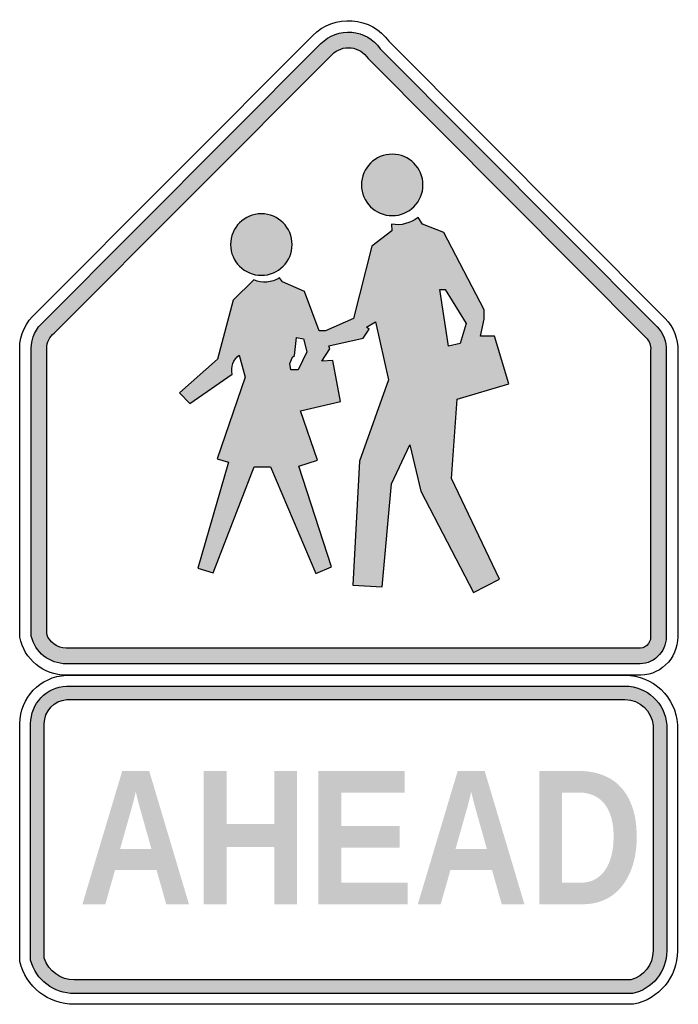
# Model space of a CAD drawing. Header units: inches. Extents: x -0.5 to 0.5, y -0.75 to 0.75.
import ezdxf

# ---------------------------------------------------------------- set-up
doc = ezdxf.new("R2010")
doc.units = ezdxf.units.IN
doc.header["$MEASUREMENT"] = 0

msp = doc.modelspace()

# ---------------------------------------------------------------- hatches: boundary and pattern name
h = msp.add_hatch(color=7)
edge = h.paths.add_edge_path()
edge.add_spline(control_points=[(0.0478, 0.7052), (0.0378, 0.7195), (0.022, 0.7286), (0.0046, 0.7301), (-0.0127, 0.7316), (-0.0299, 0.7253), (-0.0422, 0.713)], knot_values=[0, 0, 0, 0, 1, 1, 1, 2, 2, 2, 2], degree=3, periodic=0)
edge.add_line((-0.0422, 0.713), (-0.4632, 0.2905))
edge.add_spline(control_points=[(-0.4632, 0.2905), (-0.4754, 0.2804), (-0.4825, 0.2654), (-0.4825, 0.2496)], knot_values=[0, 0, 0, 0, 1, 1, 1, 1], degree=3, periodic=0)
edge.add_line((-0.4825, 0.2496), (-0.4825, -0.1878))
edge.add_spline(control_points=[(-0.4825, -0.1878), (-0.4768, -0.2125), (-0.4548, -0.2301), (-0.4294, -0.2301)], knot_values=[0, 0, 0, 0, 1, 1, 1, 1], degree=3, periodic=0)
edge.add_line((-0.4294, -0.2301), (0.4386, -0.2301))
edge.add_spline(control_points=[(0.4386, -0.2301), (0.45, -0.2309), (0.4611, -0.227), (0.4694, -0.2192), (0.4777, -0.2115), (0.4824, -0.2007), (0.4824, -0.1893)], knot_values=[0, 0, 0, 0, 1, 1, 1, 2, 2, 2, 2], degree=3, periodic=0)
edge.add_line((0.4824, -0.1893), (0.4824, 0.2459))
edge.add_spline(control_points=[(0.4824, 0.2459), (0.4832, 0.2595), (0.4782, 0.2728), (0.4685, 0.2825)], knot_values=[0, 0, 0, 0, 1, 1, 1, 1], degree=3, periodic=0)
edge.add_line((0.4685, 0.2825), (0.0478, 0.7052))
edge = h.paths.add_edge_path(flags=0)
edge.add_spline(control_points=[(-0.0254, 0.6963), (-0.0178, 0.7039), (-0.0072, 0.7076), (0.0035, 0.7064), (0.0141, 0.7052), (0.0237, 0.6992), (0.0294, 0.6902)], knot_values=[0, 0, 0, 0, 1, 1, 1, 2, 2, 2, 2], degree=3, periodic=0)
edge.add_line((0.0294, 0.6902), (0.4518, 0.2658))
edge.add_spline(control_points=[(0.4518, 0.2658), (0.4568, 0.2608), (0.4594, 0.2538), (0.4588, 0.2467)], knot_values=[0, 0, 0, 0, 1, 1, 1, 1], degree=3, periodic=0)
edge.add_line((0.4588, 0.2467), (0.4588, -0.1893))
edge.add_spline(control_points=[(0.4588, -0.1893), (0.4588, -0.1942), (0.4567, -0.1989), (0.4531, -0.2021), (0.4494, -0.2054), (0.4445, -0.207), (0.4397, -0.2064)], knot_values=[0, 0, 0, 0, 1, 1, 1, 2, 2, 2, 2], degree=3, periodic=0)
edge.add_line((0.4397, -0.2064), (-0.4294, -0.2064))
edge.add_spline(control_points=[(-0.4294, -0.2064), (-0.4429, -0.2064), (-0.4548, -0.1976), (-0.4589, -0.1847)], knot_values=[0, 0, 0, 0, 1, 1, 1, 1], degree=3, periodic=0)
edge.add_line((-0.4589, -0.1847), (-0.4589, 0.2496))
edge.add_spline(control_points=[(-0.4589, 0.2496), (-0.4589, 0.2587), (-0.4546, 0.2673), (-0.4474, 0.2728)], knot_values=[0, 0, 0, 0, 1, 1, 1, 1], degree=3, periodic=0)
edge.add_line((-0.4474, 0.2728), (-0.0254, 0.6963))
h = msp.add_hatch(color=7)
edge = h.paths.add_edge_path()
edge.add_spline(control_points=[(0.1128, 0.498), (0.1128, 0.5238), (0.0919, 0.5447), (0.0661, 0.5447), (0.0403, 0.5447), (0.0193, 0.5238), (0.0193, 0.498), (0.0193, 0.4722), (0.0403, 0.4513), (0.0661, 0.4513), (0.0919, 0.4513), (0.1128, 0.4722), (0.1128, 0.498)], knot_values=[0, 0, 0, 0, 1, 1, 1, 2, 2, 2, 3, 3, 3, 4, 4, 4, 4], degree=3, periodic=0)
h = msp.add_hatch(color=7)
edge = h.paths.add_edge_path()
edge.add_spline(control_points=[(-0.1795, 0.4074), (-0.1795, 0.3815), (-0.1585, 0.3606), (-0.1327, 0.3606), (-0.1069, 0.3606), (-0.086, 0.3815), (-0.086, 0.4074), (-0.086, 0.4332), (-0.1069, 0.4541), (-0.1327, 0.4541), (-0.1585, 0.4541), (-0.1795, 0.4332), (-0.1795, 0.4074)], knot_values=[0, 0, 0, 0, 1, 1, 1, 2, 2, 2, 3, 3, 3, 4, 4, 4, 4], degree=3, periodic=0)
h = msp.add_hatch(color=7)
edge = h.paths.add_edge_path()
edge.add_line((-0.1576, 0.2056), (-0.1998, 0.0814))
edge.add_line((-0.1998, 0.0814), (-0.1825, 0.0767))
edge.add_line((-0.1825, 0.0767), (-0.2291, -0.0849))
edge.add_line((-0.2291, -0.0849), (-0.2058, -0.0916))
edge.add_line((-0.2058, -0.0916), (-0.1435, 0.0695))
edge.add_line((-0.1435, 0.0695), (-0.1189, 0.0695))
edge.add_line((-0.1189, 0.0695), (-0.05, -0.0927))
edge.add_line((-0.05, -0.0927), (-0.026, -0.0825))
edge.add_line((-0.026, -0.0825), (-0.0756, 0.0705))
edge.add_line((-0.0756, 0.0705), (-0.0474, 0.0796))
edge.add_line((-0.0474, 0.0796), (-0.0731, 0.1544))
edge.add_line((-0.0731, 0.1544), (-0.0127, 0.1689))
edge.add_line((-0.0127, 0.1689), (-0.0244, 0.2313))
edge.add_line((-0.0244, 0.2313), (-0.0411, 0.2299))
edge.add_line((-0.0411, 0.2299), (-0.0288, 0.2487))
edge.add_line((-0.0288, 0.2487), (-0.0303, 0.2535))
edge.add_line((-0.0303, 0.2535), (0.0217, 0.2649))
edge.add_line((0.0217, 0.2649), (0.0312, 0.2789))
edge.add_line((0.0312, 0.2789), (0.0271, 0.2817))
edge.add_line((0.0271, 0.2817), (0.0407, 0.2897))
edge.add_line((0.0407, 0.2897), (0.0602, 0.2017))
edge.add_line((0.0602, 0.2017), (0.0166, 0.0778))
edge.add_line((0.0166, 0.0778), (0.0061, -0.1105))
edge.add_line((0.0061, -0.1105), (0.0509, -0.113))
edge.add_line((0.0509, -0.113), (0.0652, 0.0437))
edge.add_line((0.0652, 0.0437), (0.0931, 0.1031))
edge.add_line((0.0931, 0.1031), (0.1098, 0.0325))
edge.add_line((0.1098, 0.0325), (0.1898, -0.1218))
edge.add_line((0.1898, -0.1218), (0.2293, -0.1013))
edge.add_line((0.2293, -0.1013), (0.1564, 0.0518))
edge.add_line((0.1564, 0.0518), (0.1649, 0.1722))
edge.add_line((0.1649, 0.1722), (0.2432, 0.1956))
edge.add_line((0.2432, 0.1956), (0.2215, 0.2681))
edge.add_line((0.2215, 0.2681), (0.2, 0.2681))
edge.add_line((0.2, 0.2681), (0.2059, 0.2938))
edge.add_line((0.2059, 0.2938), (0.2059, 0.3083))
edge.add_line((0.2059, 0.3083), (0.1446, 0.4258))
edge.add_line((0.1446, 0.4258), (0.112, 0.4385))
edge.add_line((0.112, 0.4385), (0.1056, 0.4486))
edge.add_spline(control_points=[(0.1056, 0.4486), (0.0941, 0.4396), (0.0794, 0.4358), (0.065, 0.4383)], knot_values=[0, 0, 0, 0, 1, 1, 1, 1], degree=3, periodic=0)
edge.add_line((0.065, 0.4383), (0.0653, 0.4281))
edge.add_line((0.0653, 0.4281), (0.0353, 0.4051))
edge.add_line((0.0353, 0.4051), (0.0075, 0.2947))
edge.add_line((0.0075, 0.2947), (-0.0351, 0.2761))
edge.add_line((-0.0351, 0.2761), (-0.0448, 0.2761))
edge.add_line((-0.0448, 0.2761), (-0.0674, 0.3358))
edge.add_line((-0.0674, 0.3358), (-0.1004, 0.3509))
edge.add_line((-0.1004, 0.3509), (-0.1053, 0.3567))
edge.add_spline(control_points=[(-0.1053, 0.3567), (-0.1169, 0.3493), (-0.1315, 0.3482), (-0.1441, 0.3537)], knot_values=[0, 0, 0, 0, 1, 1, 1, 1], degree=3, periodic=0)
edge.add_line((-0.1441, 0.3537), (-0.1758, 0.3229))
edge.add_line((-0.1758, 0.3229), (-0.1995, 0.2331))
edge.add_line((-0.1995, 0.2331), (-0.2573, 0.1821))
edge.add_line((-0.2573, 0.1821), (-0.2417, 0.1656))
edge.add_line((-0.2417, 0.1656), (-0.177, 0.2101))
edge.add_spline(control_points=[(-0.177, 0.2101), (-0.1797, 0.2211), (-0.1755, 0.2327), (-0.1663, 0.2393)], knot_values=[0, 0, 0, 0, 1, 1, 1, 1], degree=3, periodic=0)
edge.add_line((-0.1663, 0.2393), (-0.1576, 0.2056))
h.paths.add_polyline_path([(0.1385, 0.3389), (0.1467, 0.3389), (0.1783, 0.2871), (0.1693, 0.257), (0.1518, 0.2531), (0.1385, 0.3389)], flags=0)
h.paths.add_polyline_path([(-0.0893, 0.2267), (-0.0852, 0.2363), (-0.0824, 0.2388), (-0.0796, 0.2659), (-0.0687, 0.2639), (-0.0639, 0.2444), (-0.0766, 0.2167), (-0.088, 0.2167), (-0.0893, 0.2267)], flags=0)
h = msp.add_hatch(color=7)
edge = h.paths.add_edge_path()
edge.add_line((-0.4834, -0.3211), (-0.4834, -0.6808))
edge.add_spline(control_points=[(-0.4834, -0.6808), (-0.4753, -0.7107), (-0.4482, -0.7315), (-0.4172, -0.7315)], knot_values=[0, 0, 0, 0, 1, 1, 1, 1], degree=3, periodic=0)
edge.add_line((-0.4172, -0.7315), (0.4311, -0.7315))
edge.add_spline(control_points=[(0.4311, -0.7315), (0.4615, -0.7248), (0.4832, -0.6978), (0.4832, -0.6667)], knot_values=[0, 0, 0, 0, 1, 1, 1, 1], degree=3, periodic=0)
edge.add_line((0.4832, -0.6667), (0.4832, -0.3233))
edge.add_spline(control_points=[(0.4832, -0.3233), (0.4811, -0.2899), (0.4533, -0.2639), (0.4198, -0.2639)], knot_values=[0, 0, 0, 0, 1, 1, 1, 1], degree=3, periodic=0)
edge.add_line((0.4198, -0.2639), (-0.429, -0.2639))
edge.add_spline(control_points=[(-0.429, -0.2639), (-0.4595, -0.2654), (-0.4834, -0.2906), (-0.4834, -0.3211)], knot_values=[0, 0, 0, 0, 1, 1, 1, 1], degree=3, periodic=0)
edge = h.paths.add_edge_path(flags=0)
edge.add_spline(control_points=[(-0.4627, -0.3211), (-0.4627, -0.3018), (-0.4477, -0.2858), (-0.4284, -0.2846)], knot_values=[0, 0, 0, 0, 1, 1, 1, 1], degree=3, periodic=0)
edge.add_line((-0.4284, -0.2846), (0.4198, -0.2846))
edge.add_spline(control_points=[(0.4198, -0.2846), (0.4422, -0.2846), (0.4608, -0.3018), (0.4625, -0.324)], knot_values=[0, 0, 0, 0, 1, 1, 1, 1], degree=3, periodic=0)
edge.add_line((0.4625, -0.324), (0.4625, -0.6667))
edge.add_spline(control_points=[(0.4625, -0.6667), (0.4625, -0.6873), (0.4486, -0.7054), (0.4286, -0.7108)], knot_values=[0, 0, 0, 0, 1, 1, 1, 1], degree=3, periodic=0)
edge.add_line((0.4286, -0.7108), (-0.4172, -0.7108))
edge.add_spline(control_points=[(-0.4172, -0.7108), (-0.4379, -0.7108), (-0.4562, -0.6975), (-0.4627, -0.6778)], knot_values=[0, 0, 0, 0, 1, 1, 1, 1], degree=3, periodic=0)
edge.add_line((-0.4627, -0.6778), (-0.4627, -0.3211))
h = msp.add_hatch(color=7)
h.paths.add_polyline_path([(-0.2773, -0.5956), (-0.292, -0.5438), (-0.3552, -0.5438), (-0.3699, -0.5956), (-0.4047, -0.5956), (-0.3442, -0.393), (-0.3032, -0.393), (-0.2428, -0.5956), (-0.2773, -0.5956)])
edge = h.paths.add_edge_path(flags=0)
edge.add_spline(control_points=[(-0.3161, -0.4537), (-0.3161, -0.4537), (-0.3171, -0.4503), (-0.319, -0.4434)], knot_values=[0, 0, 0, 0, 1, 1, 1, 1], degree=3, periodic=0)
edge.add_spline(control_points=[(-0.319, -0.4434), (-0.3199, -0.4401), (-0.3206, -0.437), (-0.3213, -0.4342)], knot_values=[0, 0, 0, 0, 1, 1, 1, 1], degree=3, periodic=0)
edge.add_line((-0.3213, -0.4342), (-0.323, -0.4272))
edge.add_spline(control_points=[(-0.323, -0.4272), (-0.3234, -0.4254), (-0.3236, -0.4244), (-0.3236, -0.4242)], knot_values=[0, 0, 0, 0, 1, 1, 1, 1], degree=3, periodic=0)
edge.add_spline(control_points=[(-0.3236, -0.4242), (-0.3237, -0.4245), (-0.3239, -0.4255), (-0.3243, -0.4273), (-0.3247, -0.4292), (-0.3252, -0.4315), (-0.3259, -0.4342), (-0.3266, -0.437), (-0.3273, -0.4401), (-0.3282, -0.4434)], knot_values=[0, 0, 0, 0, 1, 1, 1, 2, 2, 2, 3, 3, 3, 3], degree=3, periodic=0)
edge.add_line((-0.3282, -0.4434), (-0.3311, -0.4537))
edge.add_line((-0.3311, -0.4537), (-0.3475, -0.5119))
edge.add_line((-0.3475, -0.5119), (-0.2997, -0.5119))
edge.add_line((-0.2997, -0.5119), (-0.3161, -0.4537))
for points in [[(-0.1132, -0.5956), (-0.1132, -0.5087), (-0.1855, -0.5087), (-0.1855, -0.5956), (-0.2203, -0.5956), (-0.2203, -0.393), (-0.1855, -0.393), (-0.1855, -0.4737), (-0.1132, -0.4737), (-0.1132, -0.393), (-0.0784, -0.393), (-0.0784, -0.5956), (-0.1132, -0.5956)], [(-0.046, -0.5956), (-0.046, -0.393), (0.0848, -0.393), (0.0848, -0.4258), (-0.0112, -0.4258), (-0.0112, -0.4767), (0.0776, -0.4767), (0.0776, -0.5095), (-0.0112, -0.5095), (-0.0112, -0.5628), (0.0895, -0.5628), (0.0895, -0.5956), (-0.046, -0.5956)]]:
    msp.add_hatch(color=7).paths.add_polyline_path(points)
h = msp.add_hatch(color=7)
h.paths.add_polyline_path([(0.2325, -0.5956), (0.2178, -0.5438), (0.1545, -0.5438), (0.1398, -0.5956), (0.105, -0.5956), (0.1656, -0.393), (0.2066, -0.393), (0.267, -0.5956), (0.2325, -0.5956)])
edge = h.paths.add_edge_path(flags=0)
edge.add_spline(control_points=[(0.1936, -0.4537), (0.1936, -0.4537), (0.1927, -0.4503), (0.1908, -0.4434)], knot_values=[0, 0, 0, 0, 1, 1, 1, 1], degree=3, periodic=0)
edge.add_spline(control_points=[(0.1908, -0.4434), (0.1899, -0.4401), (0.1891, -0.437), (0.1885, -0.4342)], knot_values=[0, 0, 0, 0, 1, 1, 1, 1], degree=3, periodic=0)
edge.add_line((0.1885, -0.4342), (0.1867, -0.4272))
edge.add_spline(control_points=[(0.1867, -0.4272), (0.1863, -0.4254), (0.1862, -0.4244), (0.1862, -0.4242)], knot_values=[0, 0, 0, 0, 1, 1, 1, 1], degree=3, periodic=0)
edge.add_spline(control_points=[(0.1862, -0.4242), (0.1861, -0.4245), (0.1858, -0.4255), (0.1854, -0.4273), (0.1851, -0.4292), (0.1845, -0.4315), (0.1839, -0.4342), (0.1832, -0.437), (0.1824, -0.4401), (0.1816, -0.4434)], knot_values=[0, 0, 0, 0, 1, 1, 1, 2, 2, 2, 3, 3, 3, 3], degree=3, periodic=0)
edge.add_line((0.1816, -0.4434), (0.1787, -0.4537))
edge.add_line((0.1787, -0.4537), (0.1623, -0.5119))
edge.add_line((0.1623, -0.5119), (0.21, -0.5119))
edge.add_line((0.21, -0.5119), (0.1936, -0.4537))
h = msp.add_hatch(color=7)
edge = h.paths.add_edge_path()
edge.add_spline(control_points=[(0.4376, -0.4928), (0.4376, -0.5097), (0.4355, -0.5245), (0.4313, -0.5373), (0.4271, -0.5501), (0.4214, -0.5608), (0.4142, -0.5694), (0.407, -0.5781), (0.3984, -0.5846), (0.3885, -0.589), (0.3787, -0.5934), (0.368, -0.5956), (0.3566, -0.5956)], knot_values=[0, 0, 0, 0, 1, 1, 1, 2, 2, 2, 3, 3, 3, 4, 4, 4, 4], degree=3, periodic=0)
edge.add_line((0.3566, -0.5956), (0.2894, -0.5956))
edge.add_line((0.2894, -0.5956), (0.2894, -0.393))
edge.add_line((0.2894, -0.393), (0.3496, -0.393))
edge.add_spline(control_points=[(0.3496, -0.393), (0.3624, -0.393), (0.3742, -0.3949), (0.385, -0.3989), (0.3958, -0.4028), (0.4051, -0.4088), (0.4128, -0.417), (0.4206, -0.4251), (0.4267, -0.4355), (0.431, -0.448), (0.4354, -0.4606), (0.4376, -0.4755), (0.4376, -0.4928)], knot_values=[0, 0, 0, 0, 1, 1, 1, 2, 2, 2, 3, 3, 3, 4, 4, 4, 4], degree=3, periodic=0)
edge = h.paths.add_edge_path(flags=0)
edge.add_spline(control_points=[(0.4025, -0.4928), (0.4025, -0.481), (0.4012, -0.4709), (0.3985, -0.4624), (0.3959, -0.454), (0.3922, -0.4471), (0.3875, -0.4416), (0.3828, -0.4362), (0.3772, -0.4322), (0.3706, -0.4296), (0.3641, -0.427), (0.3568, -0.4258), (0.3488, -0.4258)], knot_values=[0, 0, 0, 0, 1, 1, 1, 2, 2, 2, 3, 3, 3, 4, 4, 4, 4], degree=3, periodic=0)
edge.add_line((0.3488, -0.4258), (0.3242, -0.4258))
edge.add_line((0.3242, -0.4258), (0.3242, -0.5628))
edge.add_line((0.3242, -0.5628), (0.3537, -0.5628))
edge.add_spline(control_points=[(0.3537, -0.5628), (0.3607, -0.5628), (0.3672, -0.5613), (0.3731, -0.5584), (0.3791, -0.5554), (0.3842, -0.551), (0.3886, -0.5451), (0.393, -0.5392), (0.3964, -0.5319), (0.3988, -0.5231), (0.4013, -0.5144), (0.4025, -0.5043), (0.4025, -0.4928)], knot_values=[0, 0, 0, 0, 1, 1, 1, 2, 2, 2, 3, 3, 3, 4, 4, 4, 4], degree=3, periodic=0)

# ---------------------------------------------------------------- linework, layer by layer
at = {"color": 7}
for points in [[(-0.475, 0.3034), (-0.0545, 0.7253)], [(-0.4632, 0.2905), (-0.0422, 0.713)], [(0.0478, 0.7052), (0.4685, 0.2825)], [(0.0611, 0.7165), (0.4809, 0.2949)], [(-0.4474, 0.2728), (-0.0254, 0.6963)], [(0.0294, 0.6902), (0.4518, 0.2658)], [(-0.1663, 0.2393), (-0.1576, 0.2056), (-0.1998, 0.0814), (-0.1825, 0.0767), (-0.2291, -0.0849), (-0.2058, -0.0916), (-0.1435, 0.0695), (-0.1189, 0.0695), (-0.05, -0.0927), (-0.026, -0.0825), (-0.0756, 0.0705), (-0.0474, 0.0796), (-0.0731, 0.1544), (-0.0127, 0.1689), (-0.0244, 0.2313), (-0.0411, 0.2299), (-0.0288, 0.2487), (-0.0303, 0.2535), (0.0217, 0.2649), (0.0312, 0.2789), (0.0271, 0.2817), (0.0407, 0.2897), (0.0602, 0.2017), (0.0166, 0.0778), (0.0061, -0.1105), (0.0509, -0.113), (0.0652, 0.0437), (0.0931, 0.1031), (0.1098, 0.0325), (0.1898, -0.1218), (0.2293, -0.1013), (0.1564, 0.0518), (0.1649, 0.1722), (0.2432, 0.1956), (0.2215, 0.2681), (0.2, 0.2681), (0.2059, 0.2938), (0.2059, 0.3083), (0.1446, 0.4258), (0.112, 0.4385), (0.1056, 0.4486)], [(0.065, 0.4383), (0.0653, 0.4281), (0.0353, 0.4051), (0.0075, 0.2947), (-0.0351, 0.2761), (-0.0448, 0.2761), (-0.0674, 0.3358), (-0.1004, 0.3509), (-0.1053, 0.3567)], [(-0.1441, 0.3537), (-0.1758, 0.3229), (-0.1995, 0.2331), (-0.2573, 0.1821), (-0.2417, 0.1656), (-0.177, 0.2101)], [(-0.5, -0.1896), (-0.5, 0.2496)], [(-0.4825, -0.1878), (-0.4825, 0.2496)], [(-0.4589, -0.1847), (-0.4589, 0.2496)], [(0.4588, 0.2467), (0.4588, -0.1893)], [(0.4824, 0.2459), (0.4824, -0.1893)], [(0.4999, 0.2454), (0.4999, -0.1893)], [(0.4397, -0.2064), (-0.4294, -0.2064)], [(0.4386, -0.2301), (-0.4294, -0.2301)], [(0.4381, -0.2475), (-0.4294, -0.2475)], [(-0.4294, -0.2475), (0.4198, -0.2475)], [(-0.429, -0.2639), (0.4198, -0.2639)], [(-0.4284, -0.2846), (0.4198, -0.2846)], [(-0.4997, -0.6828), (-0.4997, -0.3211)], [(-0.4834, -0.6808), (-0.4834, -0.3211)], [(-0.4627, -0.6778), (-0.4627, -0.3211)], [(0.4625, -0.324), (0.4625, -0.6667)], [(0.4832, -0.3233), (0.4832, -0.6667)], [(0.4995, -0.3228), (0.4995, -0.6667)], [(0.4286, -0.7108), (-0.4172, -0.7108)], [(0.4311, -0.7315), (-0.4172, -0.7315)], [(0.4328, -0.7478), (-0.4172, -0.7478)]]:
    msp.add_lwpolyline(points, dxfattribs=at)
for points in [[(0.1385, 0.3389), (0.1467, 0.3389), (0.1783, 0.2871), (0.1693, 0.257), (0.1518, 0.2531), (0.1385, 0.3389)], [(-0.0796, 0.2659), (-0.0687, 0.2639), (-0.0639, 0.2444), (-0.0766, 0.2167), (-0.088, 0.2167), (-0.0893, 0.2267), (-0.0852, 0.2363), (-0.0824, 0.2388), (-0.0796, 0.2659)]]:
    msp.add_lwpolyline(points, close=True, dxfattribs=at)
for points, knots in [([(-0.0545, 0.7253), (-0.0388, 0.7411), (-0.0169, 0.7493), (0.0053, 0.7476), (0.0276, 0.7459), (0.048, 0.7345), (0.0611, 0.7165)], [0, 0, 0, 0, 1, 1, 1, 2, 2, 2, 2]), ([(-0.0422, 0.713), (-0.0299, 0.7253), (-0.0127, 0.7316), (0.0046, 0.7301), (0.022, 0.7286), (0.0378, 0.7195), (0.0478, 0.7052)], [0, 0, 0, 0, 1, 1, 1, 2, 2, 2, 2]), ([(-0.0254, 0.6963), (-0.0178, 0.7039), (-0.0072, 0.7076), (0.0035, 0.7064), (0.0141, 0.7052), (0.0237, 0.6992), (0.0294, 0.6902)], [0, 0, 0, 0, 1, 1, 1, 2, 2, 2, 2]), ([(0.1128, 0.498), (0.1128, 0.4722), (0.0919, 0.4513), (0.0661, 0.4513), (0.0403, 0.4513), (0.0193, 0.4722), (0.0193, 0.498), (0.0193, 0.5238), (0.0403, 0.5447), (0.0661, 0.5447), (0.0919, 0.5447), (0.1128, 0.5238), (0.1128, 0.498)], [0, 0, 0, 0, 1, 1, 1, 2, 2, 2, 3, 3, 3, 4, 4, 4, 4]), ([(-0.086, 0.4074), (-0.086, 0.3815), (-0.1069, 0.3606), (-0.1327, 0.3606), (-0.1585, 0.3606), (-0.1795, 0.3815), (-0.1795, 0.4074), (-0.1795, 0.4332), (-0.1585, 0.4541), (-0.1327, 0.4541), (-0.1069, 0.4541), (-0.086, 0.4332), (-0.086, 0.4074)], [0, 0, 0, 0, 1, 1, 1, 2, 2, 2, 3, 3, 3, 4, 4, 4, 4]), ([(0.4999, -0.1893), (0.4999, -0.2054), (0.4933, -0.2208), (0.4816, -0.2318), (0.4699, -0.2428), (0.4541, -0.2485), (0.4381, -0.2475)], [0, 0, 0, 0, 1, 1, 1, 2, 2, 2, 2]), ([(0.4824, -0.1893), (0.4824, -0.2007), (0.4777, -0.2115), (0.4694, -0.2192), (0.4611, -0.227), (0.45, -0.2309), (0.4386, -0.2301)], [0, 0, 0, 0, 1, 1, 1, 2, 2, 2, 2]), ([(0.4588, -0.1893), (0.4588, -0.1942), (0.4567, -0.1989), (0.4531, -0.2021), (0.4494, -0.2054), (0.4445, -0.207), (0.4397, -0.2064)], [0, 0, 0, 0, 1, 1, 1, 2, 2, 2, 2])]:
    msp.add_open_spline(points, degree=3, knots=knots, dxfattribs=at)
for points in [[(0.1056, 0.4486), (0.0941, 0.4396), (0.0794, 0.4358), (0.065, 0.4383)], [(-0.1053, 0.3567), (-0.1169, 0.3493), (-0.1315, 0.3482), (-0.1441, 0.3537)], [(-0.5, 0.2496), (-0.5, 0.2703), (-0.4908, 0.29), (-0.475, 0.3034)], [(-0.4825, 0.2496), (-0.4825, 0.2654), (-0.4754, 0.2804), (-0.4632, 0.2905)], [(0.4809, 0.2949), (0.4939, 0.2818), (0.5008, 0.2638), (0.4999, 0.2454)], [(-0.4589, 0.2496), (-0.4589, 0.2587), (-0.4546, 0.2673), (-0.4474, 0.2728)], [(0.4685, 0.2825), (0.4782, 0.2728), (0.4832, 0.2595), (0.4824, 0.2459)], [(0.4518, 0.2658), (0.4568, 0.2608), (0.4594, 0.2538), (0.4588, 0.2467)], [(-0.177, 0.2101), (-0.1797, 0.2211), (-0.1755, 0.2327), (-0.1663, 0.2393)], [(-0.4294, -0.2475), (-0.4637, -0.2475), (-0.4933, -0.2233), (-0.5, -0.1896)], [(-0.4294, -0.2301), (-0.4548, -0.2301), (-0.4768, -0.2125), (-0.4825, -0.1878)], [(-0.4294, -0.2064), (-0.4429, -0.2064), (-0.4548, -0.1976), (-0.4589, -0.1847)], [(-0.4997, -0.3211), (-0.4997, -0.2817), (-0.4687, -0.2493), (-0.4294, -0.2475)], [(0.4198, -0.2475), (0.4621, -0.2475), (0.4971, -0.2806), (0.4995, -0.3228)], [(-0.4834, -0.3211), (-0.4834, -0.2906), (-0.4595, -0.2654), (-0.429, -0.2639)], [(0.4198, -0.2639), (0.4533, -0.2639), (0.4811, -0.2899), (0.4832, -0.3233)], [(-0.4627, -0.3211), (-0.4627, -0.3018), (-0.4477, -0.2858), (-0.4284, -0.2846)], [(0.4198, -0.2846), (0.4422, -0.2846), (0.4608, -0.3018), (0.4625, -0.324)], [(0.4625, -0.6667), (0.4625, -0.6873), (0.4486, -0.7054), (0.4286, -0.7108)], [(0.4832, -0.6667), (0.4832, -0.6978), (0.4615, -0.7248), (0.4311, -0.7315)], [(0.4995, -0.6667), (0.4995, -0.7062), (0.4715, -0.7402), (0.4328, -0.7478)], [(-0.4172, -0.7478), (-0.4564, -0.7478), (-0.4905, -0.7209), (-0.4997, -0.6828)], [(-0.4172, -0.7315), (-0.4482, -0.7315), (-0.4753, -0.7107), (-0.4834, -0.6808)], [(-0.4172, -0.7108), (-0.4379, -0.7108), (-0.4562, -0.6975), (-0.4627, -0.6778)]]:
    msp.add_open_spline(points, degree=3, dxfattribs=at)

doc.saveas('drawing.dxf')
